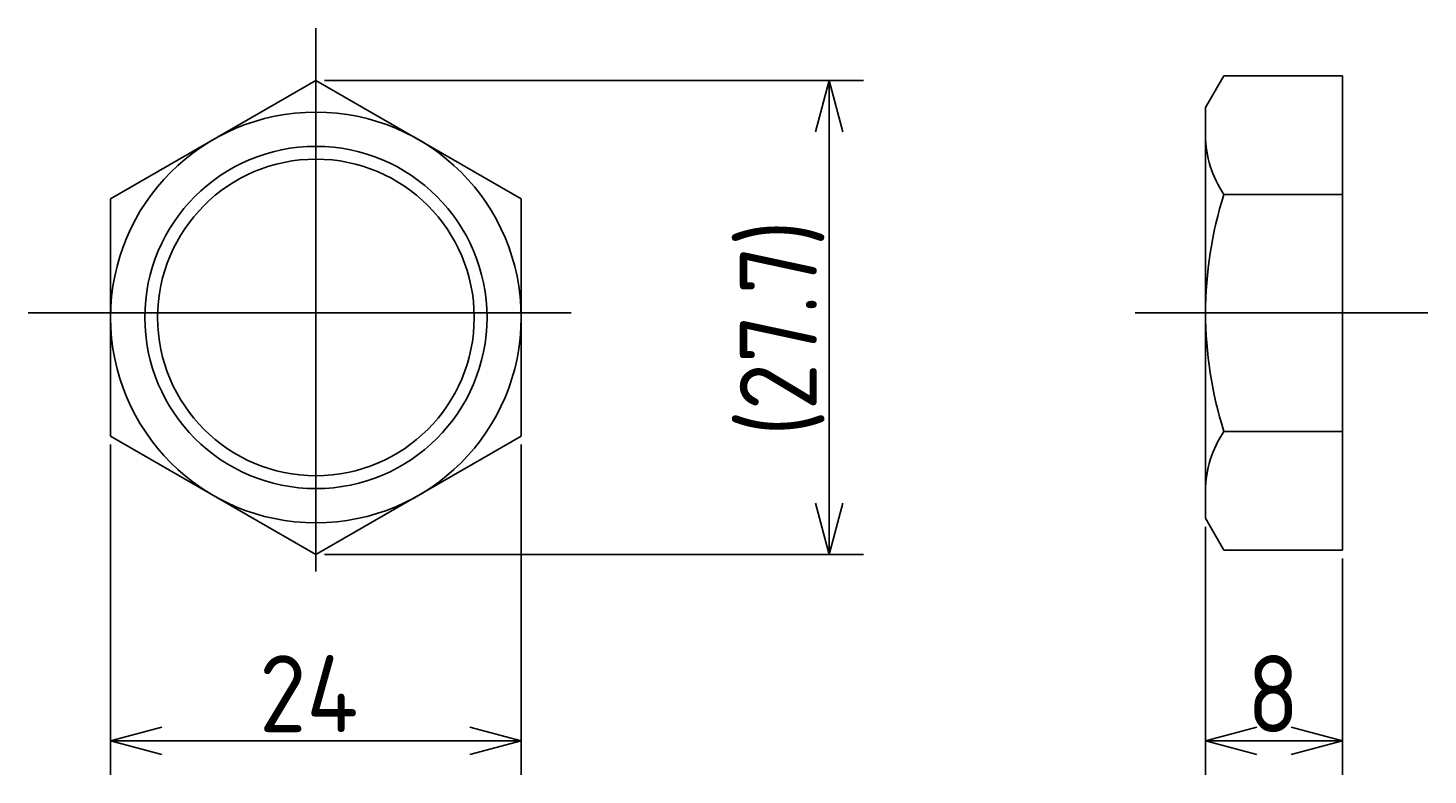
# Model space of a CAD drawing. Extents: x 83 to 318, y 133 to 200.
# Tile 1 of 2: x 83 to 165, y 148 to 192. Entities that reach past the tile are written whole.
import ezdxf

# ---------------------------------------------------------------- set-up
doc = ezdxf.new("R2010")
doc.units = 0
doc.header["$PDMODE"] = 3
doc.linetypes.add('CENTER', pattern=[50.8, 31.75, -6.35, 6.35, -6.35])
doc.layers.get('0').update_dxf_attribs({"linetype": 'CONTINUOUS'})
doc.layers.get('DEFPOINTS').update_dxf_attribs({"linetype": 'CONTINUOUS'})
for name, color, linetype in [('図形', 7, 'CONTINUOUS'), ('図枠', 7, 'CONTINUOUS'), ('寸法_文字', 3, 'CONTINUOUS')]:
    doc.layers.add(name, color=color, linetype=linetype)
doc.layers.get('0').off()
doc.styles.add('DIMENSION', font='isocp.shx', dxfattribs={"bigfont": 'bigfont.shx'})
doc.dimstyles.get("Standard").update_dxf_attribs({"dimtxt": 0.18, "dimasz": 0.18, "dimexe": 0.18, "dimexo": 0.0625, "dimgap": 0.09, "dimtad": 0, "dimtih": 1, "dimtoh": 1, "dimzin": 0, "dimcen": 0.09, "dimazin": 3, "dimtfac": 1, "dimtofl": 0, "dimtmove": 0, "dimatfit": 3})

# ---------------------------------------------------------------- blocks, each defined once
blk = doc.blocks.new('_OPEN30')
at = {"color": 0, "linetype": 'BYBLOCK'}
for p, q in [((-1, 0.268), (0, 0)), ((0, 0), (-1, -0.268)), ((0, 0), (-1, 0))]:
    blk.add_line(p, q, dxfattribs=at)
blk = doc.blocks.new('*U15')
at = {"layer": '寸法_文字', "color": 3, "style": 'DIMENSION'}
blk.add_text('24', height=4.5, dxfattribs=at).set_placement((96.682, 150.5))
blk = doc.blocks.new('*D1')
at = {"layer": 'DEFPOINTS', "color": 0}
for p in [(88, 167.808), (112, 167.808), (112, 150)]:
    blk.add_point(p, dxfattribs=at)
at = {"layer": '寸法_文字', "color": 3}
for p, q in [((88, 167.308), (88, 148)), ((112, 167.308), (112, 148)), ((91, 150), (109, 150))]:
    blk.add_line(p, q, dxfattribs=at)
at = {"layer": '図枠'}
blk.add_blockref('*U15', (0, 0), dxfattribs=at)
at = {"layer": '寸法_文字', "color": 3, "xscale": 3, "yscale": 3, "zscale": 3, "rotation": 180}
blk.add_blockref('_OPEN30', (88, 150), dxfattribs=at)
at = {"layer": '寸法_文字', "color": 3, "xscale": 3, "yscale": 3, "zscale": 3}
blk.add_blockref('_OPEN30', (112, 150), dxfattribs=at)
blk = doc.blocks.new('*U16')
at = {"layer": '寸法_文字', "color": 3, "style": 'DIMENSION'}
blk.add_text('(27.7)', height=4.5, rotation=90, dxfattribs=at).set_placement((129.275, 167.8))
blk = doc.blocks.new('*D2')
at = {"layer": 'DEFPOINTS', "color": 0}
for p in [(100, 188.592), (100, 160.879), (130, 160.879)]:
    blk.add_point(p, dxfattribs=at)
at = {"layer": '寸法_文字', "color": 3}
for p, q in [((100.5, 188.592), (132, 188.592)), ((130, 185.592), (130, 163.879)), ((100.5, 160.879), (132, 160.879))]:
    blk.add_line(p, q, dxfattribs=at)
at = {"layer": '図枠'}
blk.add_blockref('*U16', (0, 0), dxfattribs=at)
at = {"layer": '寸法_文字', "color": 3, "xscale": 3, "yscale": 3, "zscale": 3}
for p, rotation in [((130, 188.592), 90), ((130, 160.879), 270)]:
    blk.add_blockref('_OPEN30', p, dxfattribs=dict(at, rotation=rotation))
blk = doc.blocks.new('*U14')
at = {"layer": '寸法_文字', "color": 3, "style": 'DIMENSION'}
blk.add_text('8', height=4.5, dxfattribs=at).set_placement((154.425, 150.5))
blk = doc.blocks.new('*D3')
at = {"layer": 'DEFPOINTS', "color": 0}
for p in [(152, 163), (160, 161.144), (160, 150)]:
    blk.add_point(p, dxfattribs=at)
at = {"layer": '寸法_文字', "color": 3}
for p, q in [((152, 162.5), (152, 148)), ((160, 160.644), (160, 148)), ((155, 150), (157, 150))]:
    blk.add_line(p, q, dxfattribs=at)
at = {"layer": '図枠'}
blk.add_blockref('*U14', (0, 0), dxfattribs=at)
at = {"layer": '寸法_文字', "color": 3, "xscale": 3, "yscale": 3, "zscale": 3, "rotation": 180}
blk.add_blockref('_OPEN30', (152, 150), dxfattribs=at)
at = {"layer": '寸法_文字', "color": 3, "xscale": 3, "yscale": 3, "zscale": 3}
blk.add_blockref('_OPEN30', (160, 150), dxfattribs=at)

msp = doc.modelspace()

# ---------------------------------------------------------------- linework, layer by layer
at = {"layer": '図形', "color": 3, "linetype": 'CENTER'}
for p, q in [((100, 191.651), (100, 158.349)), ((83.172, 175), (116.828, 175)), ((147.875, 175), (165, 175))]:
    msp.add_line(p, q, dxfattribs=at)
at = {"layer": '図形'}
for p, q in [((100, 188.592), (88, 181.664)), ((112, 181.664), (100, 188.592)), ((152, 187), (153.072, 188.856)), ((153.072, 188.856), (160, 188.856)), ((160, 161.144), (160, 188.856)), ((152, 163), (152, 187)), ((88, 181.664), (88, 167.808)), ((112, 167.808), (112, 181.664)), ((153.072, 181.928), (160, 181.928)), ((88, 167.808), (100, 160.879)), ((100, 160.879), (112, 167.808)), ((153.072, 168.072), (160, 168.072)), ((152, 163), (153.072, 161.144)), ((153.072, 161.144), (160, 161.144))]:
    msp.add_line(p, q, dxfattribs=at)
for radius in [12, 9.25]:
    msp.add_circle((100, 174.736), radius, dxfattribs=at)
at = {"layer": '図形', "color": 3}
msp.add_circle((100, 174.736), 10, dxfattribs=at)
at = {"layer": '図形'}
for centre, radius, start, end in [((158.134, 185.392), 6.134, 180, 214.38425), ((174.928, 175), 22.928, 162.41205, 197.58795), ((158.134, 164.608), 6.134, 145.61575, 180)]:
    msp.add_arc(centre, radius, start, end, dxfattribs=at)

# ---------------------------------------------------------------- dimensions: what is measured, and where the dimension line sits
at = {"layer": '寸法_文字'}
dim = msp.add_linear_dim(base=(130, 160.879), p1=(100, 188.592), p2=(100, 160.879), angle=90, text='(<>)', dimstyle='Standard', override={"dimdec": 1}, dxfattribs=at)
dim.commit()
dim.dimension.update_dxf_attribs({"geometry": '*D2', "text_midpoint": (130, 175), "dimtype": 128})
for base, p1, p2, picture, middle in [((112, 150), (88, 167.808), (112, 167.808), '*D1', (100, 150)), ((160, 150), (152, 163), (160, 161.144), '*D3', (156, 150))]:
    dim = msp.add_linear_dim(base=base, p1=p1, p2=p2, dimstyle='Standard', dxfattribs=at)
    dim.commit()
    dim.dimension.update_dxf_attribs({"geometry": picture, "text_midpoint": middle, "dimtype": 128})

doc.saveas('drawing.dxf')
